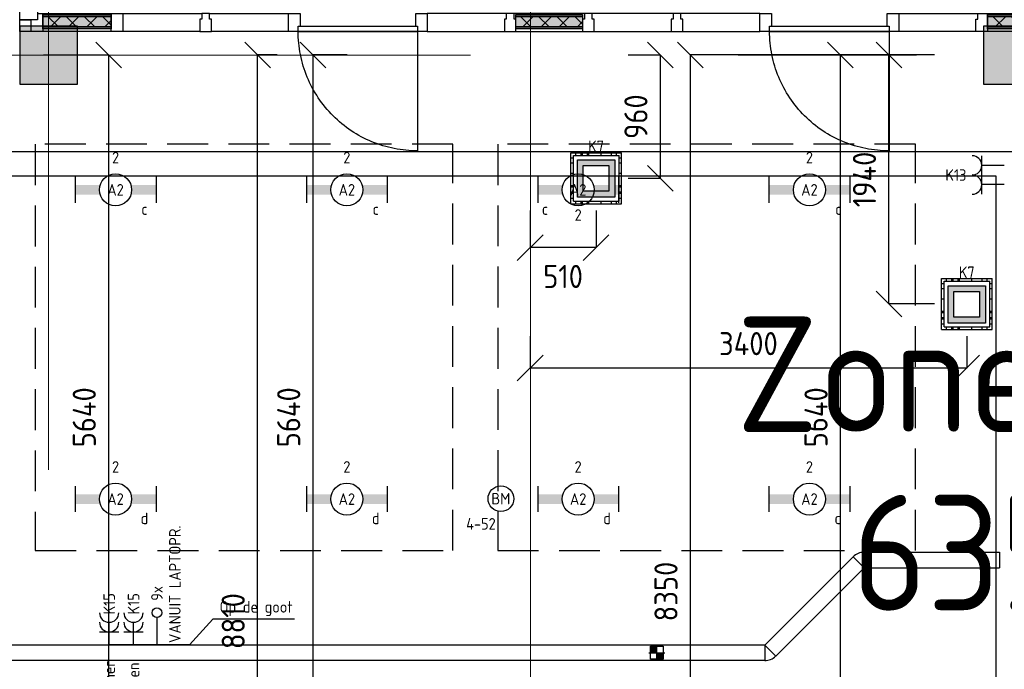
# Model space of a CAD drawing. Header units: millimetres. Extents: x -38032 to 104346, y -31182 to 78566.
# Tile 70 of 213: x 35385 to 43048, y 9521 to 14574. Entities that reach past the tile are written whole.
import ezdxf
from ezdxf.enums import TextEntityAlignment as Align

# ---------------------------------------------------------------- set-up
doc = ezdxf.new("R2010")
doc.units = ezdxf.units.MM
doc.header["$LTSCALE"] = 100
doc.set_wipeout_variables(frame=1)
doc.header["$PDMODE"] = 1
for name, pattern in [('HIDDEN', [9.525, 6.35, -3.175]), ('HIDDEN2', [4.7625, 3.175, -1.5875]), ('STYLE_11', [5, 3.888855, -0.416718, 0.277786, -0.416641])]:
    doc.linetypes.add(name, pattern=pattern)
for name, color, linetype in [('AL$1A---_ALGEMEEN', 8, 'Continuous'), ('AL------_MAATVOERING', 2, 'Continuous'), ('AL------_SPARING', 2, 'Continuous'), ('AM$1A---_ARCERING', 8, 'Continuous'), ('BOUWKUNDIG', 8, 'Continuous'), ('brandscheiding', 5, 'HIDDEN'), ('EB6511--_ATTRIB', 2, 'Continuous'), ('EL6131--_KG', 3, 'Continuous'), ('EL6132--', 3, 'Continuous'), ('EL6222--', 3, 'Continuous'), ('EL6311--', 3, 'Continuous'), ('EL6511--', 3, 'Continuous'), ('LICHT_TEXT018', 1, 'Continuous'), ('versterkte strook', 7, 'Continuous'), ('Vloerdoos', 3, 'Continuous'), ('Vloerdoos (OUD)', 3, 'Continuous')]:
    doc.layers.add(name, color=color, linetype=linetype)
doc.layers.add('stramien', color=1, linetype='Continuous', lineweight=9)
doc.layers.get('Vloerdoos').off()
doc.styles.add('BURO-018', font='iso.shx', dxfattribs={"height": 90})
doc.styles.get("Standard").update_dxf_attribs({"font": 'iso.shx'})
doc.dimstyles.new('STABICAD', dxfattribs={"dimscale": 100, "dimtxt": 1.8, "dimasz": 2, "dimexe": 0, "dimexo": 2.5, "dimgap": 1.5, "dimtad": 0, "dimdec": 0, "dimrnd": 10, "dimzin": 0, "dimdsep": 46, "dimtxsty": 'Standard', "dimblk1": 'OBLIQUE', "dimblk2": 'OBLIQUE', "dimsah": 1, "dimcen": -3, "dimadec": 0, "dimazin": 0, "dimtfac": 1, "dimtdec": 0, "dimtofl": 0, "dimtmove": 2, "dimatfit": 3, "dimfxl": 0, "dimtvp": 1.055556, "dimtolj": 1, "dimtzin": 0, "dimarcsym": 0})
pattern_1 = [(135, (0, 0), (70.7107, 70.7107), []), (45, (299.34, -299.34), (70.7107, -70.7107), [])]

# ---------------------------------------------------------------- blocks, each defined once
blk = doc.blocks.new('_Oblique')
at = {"color": 0, "linetype": 'ByBlock', "lineweight": -2}
blk.add_line((-0.5, -0.5), (0.5, 0.5), dxfattribs=at)
blk = doc.blocks.new('*D86')
at = {"layer": 'AL------_MAATVOERING', "color": 0, "lineweight": -2}
for p, q in [((39357.6, 13090.7), (39357.6, 12801.7)), ((39870, 13090.7), (39870, 12801.7)), ((39870, 12801.7), (39357.6, 12801.7))]:
    blk.add_line(p, q, dxfattribs=at)
at = {"layer": 'Defpoints', "color": 0}
for p in [(39357.6, 13340.7), (39870, 13340.7), (39357.6, 12801.7)]:
    blk.add_point(p, dxfattribs=at)
at = {"layer": 'AL------_MAATVOERING', "color": 0, "lineweight": -2, "xscale": 200, "yscale": 200, "zscale": 200, "rotation": 180}
blk.add_blockref('_Oblique', (39357.6, 12801.7), dxfattribs=at)
at = {"layer": 'AL------_MAATVOERING', "color": 0, "lineweight": -2, "xscale": 200, "yscale": 200, "zscale": 200}
blk.add_blockref('_Oblique', (39870, 12801.7), dxfattribs=at)
at = {"layer": 'AL------_MAATVOERING', "color": 0, "insert": (39613.8, 12576.9), "char_height": 180, "attachment_point": 5}
blk.add_mtext('\\A1;510', dxfattribs=at)
blk = doc.blocks.new('*D87')
at = {"layer": 'AL------_MAATVOERING', "color": 0, "lineweight": -2}
for p, q in [((40120, 14300), (40370.8, 14300)), ((40370.8, 13340.7), (40370.8, 14300)), ((40120, 13340.7), (40370.8, 13340.7))]:
    blk.add_line(p, q, dxfattribs=at)
at = {"layer": 'Defpoints', "color": 0}
for p in [(39870, 14300), (40370.8, 14300), (39870, 13340.7)]:
    blk.add_point(p, dxfattribs=at)
at = {"layer": 'AL------_MAATVOERING', "color": 0, "lineweight": -2, "xscale": 200, "yscale": 200, "zscale": 200}
for p, rotation in [((40370.8, 14300), 90), ((40370.8, 13340.7), 270)]:
    blk.add_blockref('_Oblique', p, dxfattribs=dict(at, rotation=rotation))
at = {"layer": 'AL------_MAATVOERING', "color": 0, "insert": (40180.8, 13820.3), "char_height": 180, "attachment_point": 5, "rotation": 90}
blk.add_mtext('\\A1;960', dxfattribs=at)
blk = doc.blocks.new('*D89')
at = {"layer": 'AL------_MAATVOERING', "color": 0, "lineweight": -2}
for p, q in [((39357.6, 12113.4), (39357.6, 11864.5)), ((42754.6, 12113.4), (42754.6, 11864.5)), ((42754.6, 11864.5), (39357.6, 11864.5))]:
    blk.add_line(p, q, dxfattribs=at)
at = {"layer": 'Defpoints', "color": 0}
for p in [(39357.6, 12363.4), (42754.6, 12363.4), (39357.6, 11864.5)]:
    blk.add_point(p, dxfattribs=at)
at = {"layer": 'AL------_MAATVOERING', "color": 0, "lineweight": -2, "xscale": 200, "yscale": 200, "zscale": 200, "rotation": 180}
blk.add_blockref('_Oblique', (39357.6, 11864.5), dxfattribs=at)
at = {"layer": 'AL------_MAATVOERING', "color": 0, "lineweight": -2, "xscale": 200, "yscale": 200, "zscale": 200}
blk.add_blockref('_Oblique', (42754.6, 11864.5), dxfattribs=at)
at = {"layer": 'AL------_MAATVOERING', "color": 0, "insert": (41056.1, 12054.5), "char_height": 180, "attachment_point": 5}
blk.add_mtext('\\A1;3400', dxfattribs=at)
blk = doc.blocks.new('*D93')
at = {"layer": 'AL------_MAATVOERING', "color": 0, "lineweight": -2}
for p, q in [((42504.6, 14300), (42149.2, 14300)), ((42149.2, 12363.4), (42149.2, 14300)), ((42504.6, 12363.4), (42149.2, 12363.4))]:
    blk.add_line(p, q, dxfattribs=at)
at = {"layer": 'Defpoints', "color": 0}
for p in [(42149.2, 14300), (42754.6, 14300), (42754.6, 12363.4)]:
    blk.add_point(p, dxfattribs=at)
at = {"layer": 'AL------_MAATVOERING', "color": 0, "lineweight": -2, "xscale": 200, "yscale": 200, "zscale": 200}
for p, rotation in [((42149.2, 14300), 90), ((42149.2, 12363.4), 270)]:
    blk.add_blockref('_Oblique', p, dxfattribs=dict(at, rotation=rotation))
at = {"layer": 'AL------_MAATVOERING', "color": 0, "insert": (41959.2, 13331.7), "char_height": 180, "attachment_point": 5, "rotation": 90}
blk.add_mtext('\\A1;1940', dxfattribs=at)
blk = doc.blocks.new('*D94')
at = {"layer": 'AL------_MAATVOERING', "color": 0, "lineweight": -2}
for p, q in [((42504.6, 14300), (41772.3, 14300)), ((41772.3, 8663.4), (41772.3, 14300)), ((42504.6, 8663.4), (41772.3, 8663.4))]:
    blk.add_line(p, q, dxfattribs=at)
at = {"layer": 'Defpoints', "color": 0}
for p in [(41772.3, 14300), (42754.6, 14300), (42754.6, 8663.4)]:
    blk.add_point(p, dxfattribs=at)
at = {"layer": 'AL------_MAATVOERING', "color": 0, "lineweight": -2, "xscale": 200, "yscale": 200, "zscale": 200}
for p, rotation in [((41772.3, 14300), 90), ((41772.3, 8663.4), 270)]:
    blk.add_blockref('_Oblique', p, dxfattribs=dict(at, rotation=rotation))
at = {"layer": 'AL------_MAATVOERING', "color": 0, "insert": (41582.3, 11481.7), "char_height": 180, "attachment_point": 5, "rotation": 90}
blk.add_mtext('\\A1;5640', dxfattribs=at)
blk = doc.blocks.new('*D98')
at = {"layer": 'AL------_MAATVOERING', "color": 0, "lineweight": -2}
for p, q in [((37934.6, 14300), (37668.6, 14300)), ((37668.6, 8663.4), (37668.6, 14300)), ((37934.6, 8663.4), (37668.6, 8663.4))]:
    blk.add_line(p, q, dxfattribs=at)
at = {"layer": 'Defpoints', "color": 0}
for p in [(37668.6, 14300), (38184.6, 14300), (38184.6, 8663.4)]:
    blk.add_point(p, dxfattribs=at)
at = {"layer": 'AL------_MAATVOERING', "color": 0, "lineweight": -2, "xscale": 200, "yscale": 200, "zscale": 200}
for p, rotation in [((37668.6, 14300), 90), ((37668.6, 8663.4), 270)]:
    blk.add_blockref('_Oblique', p, dxfattribs=dict(at, rotation=rotation))
at = {"layer": 'AL------_MAATVOERING', "color": 0, "insert": (37478.6, 11481.7), "char_height": 180, "attachment_point": 5, "rotation": 90}
blk.add_mtext('\\A1;5640', dxfattribs=at)
blk = doc.blocks.new('*D99')
at = {"layer": 'AL------_MAATVOERING', "color": 0, "lineweight": -2}
for p, q in [((35570, 14300), (36077.7, 14300)), ((36077.7, 8663.4), (36077.7, 14300)), ((35570, 8663.4), (36077.7, 8663.4))]:
    blk.add_line(p, q, dxfattribs=at)
at = {"layer": 'Defpoints', "color": 0}
for p in [(35320, 14300), (36077.7, 14300), (35320, 8663.4)]:
    blk.add_point(p, dxfattribs=at)
at = {"layer": 'AL------_MAATVOERING', "color": 0, "lineweight": -2, "xscale": 200, "yscale": 200, "zscale": 200}
for p, rotation in [((36077.7, 14300), 90), ((36077.7, 8663.4), 270)]:
    blk.add_blockref('_Oblique', p, dxfattribs=dict(at, rotation=rotation))
at = {"layer": 'AL------_MAATVOERING', "color": 0, "insert": (35887.7, 11481.7), "char_height": 180, "attachment_point": 5, "rotation": 90}
blk.add_mtext('\\A1;5640', dxfattribs=at)
blk = doc.blocks.new('*D102')
at = {"layer": 'AL------_MAATVOERING', "color": 0, "lineweight": -2}
for p, q in [((42260, 14300), (40604.6, 14300)), ((40604.6, 5952.2), (40604.6, 14300)), ((42260, 5952.2), (40604.6, 5952.2))]:
    blk.add_line(p, q, dxfattribs=at)
at = {"layer": 'Defpoints', "color": 0}
for p in [(40604.6, 14300), (42510, 14300), (42510, 5952.2)]:
    blk.add_point(p, dxfattribs=at)
at = {"layer": 'AL------_MAATVOERING', "color": 0, "lineweight": -2, "xscale": 200, "yscale": 200, "zscale": 200}
for p, rotation in [((40604.6, 14300), 90), ((40604.6, 5952.2), 270)]:
    blk.add_blockref('_Oblique', p, dxfattribs=dict(at, rotation=rotation))
at = {"layer": 'AL------_MAATVOERING', "color": 0, "insert": (40414.6, 10126.1), "char_height": 180, "attachment_point": 5, "rotation": 90}
blk.add_mtext('\\A1;8350', dxfattribs=at)
blk = doc.blocks.new('VLOERDOOS')
at = {"layer": 'Vloerdoos (OUD)'}
for p, q in [((0, 395), (395, 395)), ((0, 395), (0, 0)), ((40, 375), (40, 395)), ((80, 375), (80, 395)), ((90, 375), (90, 395)), ((130, 375), (130, 395)), ((140, 375), (140, 395)), ((235, 375), (235, 395)), ((315, 375), (315, 395)), ((355, 375), (355, 395)), ((395, 395), (395, 0)), ((0, 355), (20, 355)), ((0, 315), (20, 315)), ((20, 375), (20, 20)), ((20, 375), (375, 375)), ((375, 375), (375, 20)), ((375, 355), (395, 355)), ((375, 315), (395, 315)), ((0, 305), (20, 305)), ((0, 265), (20, 265)), ((0, 255), (20, 255)), ((375, 305), (395, 305)), ((375, 265), (395, 265)), ((375, 255), (395, 255)), ((0, 160), (20, 160)), ((375, 160), (395, 160)), ((0, 80), (20, 80)), ((375, 80), (395, 80)), ((0, 40), (20, 40)), ((0, 0), (395, 0)), ((20, 20), (375, 20)), ((40, 0), (40, 20)), ((80, 0), (80, 20)), ((90, 0), (90, 20)), ((130, 0), (130, 20)), ((140, 0), (140, 20)), ((235, 0), (235, 20)), ((315, 0), (315, 20)), ((355, 0), (355, 20)), ((375, 40), (395, 40))]:
    blk.add_line(p, q, dxfattribs=at)
blk = doc.blocks.new('*D186')
at = {"layer": 'AL------_MAATVOERING', "color": 0, "lineweight": -2}
for p, q in [((37390, 14300), (37236.8, 14300)), ((37236.8, 5492.2), (37236.8, 14300)), ((37390, 5492.2), (37236.8, 5492.2))]:
    blk.add_line(p, q, dxfattribs=at)
at = {"layer": 'Defpoints', "color": 0}
for p in [(37236.8, 14300), (37640, 14300), (37640, 5492.2)]:
    blk.add_point(p, dxfattribs=at)
at = {"layer": 'AL------_MAATVOERING', "color": 0, "lineweight": -2, "xscale": 200, "yscale": 200, "zscale": 200}
for p, rotation in [((37236.8, 14300), 90), ((37236.8, 5492.2), 270)]:
    blk.add_blockref('_Oblique', p, dxfattribs=dict(at, rotation=rotation))
at = {"layer": 'AL------_MAATVOERING', "color": 0, "insert": (37046.8, 9896.1), "char_height": 180, "attachment_point": 5, "rotation": 90}
blk.add_mtext('\\A1;8810', dxfattribs=at)
blk = doc.blocks.new('E00414')
at = {"color": 0, "linetype": 'Continuous'}
for p, q in [((-2.9, -2.9), (-2.9, 2.9)), ((-2.9, 2.9), (2.9, 2.9)), ((-2, 2), (2, 2)), ((-2, -2), (-2, 2)), ((2, 2), (2, -2)), ((2.9, 2.9), (2.9, -2.9)), ((2.9, -2.9), (-2.9, -2.9)), ((2, -2), (-2, -2))]:
    blk.add_line(p, q, dxfattribs=at)
at = {"color": 0}
for points in [[(-2.9, 2.9), (2.9, 2.9), (-2, 2), (2, 2)], [(-2, -2), (-2.9, -2.9), (-2, 2), (-2.9, 2.9)], [(2, 2), (2.9, 2.9), (2, -2), (2.9, -2.9)], [(2, -2), (2.9, -2.9), (-2, -2), (-2.9, -2.9)]]:
    blk.add_solid(points, dxfattribs=at)
at = {"color": 0, "linetype": 'Continuous', "style": 'BURO-018'}
for tag, p in [('E_GKAST', (0, 8)), ('E_GROEP', (0, 5)), ('E_SGROEP', (4.5, 5))]:
    blk.add_attdef(tag, text='', height=1.8, dxfattribs=at).set_placement(p, align=Align.MIDDLE)
at = {"color": 0, "linetype": 'Continuous', "style": 'BURO-018', "flags": 1}
for tag, p in [('E_VERMCODE', (13, 5)), ('E_MATCODE', (0, 0))]:
    blk.add_attdef(tag, text='', height=1.8, dxfattribs=at).set_placement(p, align=Align.MIDDLE)
blk = doc.blocks.new('E00126')
at = {"color": 0, "linetype": 'Continuous'}
for p, q in [((-3, 4.5), (3, 4.5)), ((-1.5, 1), (-1.5, 4.5)), ((1.5, 1), (1.5, 4.5))]:
    blk.add_line(p, q, dxfattribs=at)
for centre in [(-1.5, 6), (1.5, 6)]:
    blk.add_arc(centre, 1.5, 180, 0, dxfattribs=at)
at = {"color": 0, "linetype": 'Continuous', "style": 'BURO-018'}
for tag, p in [('E_GKAST', (0, 11.5)), ('E_GROEP', (0, 8.5)), ('E_SGROEP', (4.5, 8.5))]:
    blk.add_attdef(tag, text='', height=1.8, dxfattribs=at).set_placement(p, align=Align.MIDDLE)
at = {"color": 0, "linetype": 'Continuous', "style": 'BURO-018', "flags": 1}
for tag, p in [('E_VERMCODE', (13, 8.5)), ('E_MATCODE', (0, 0))]:
    blk.add_attdef(tag, text='', height=1.8, dxfattribs=at).set_placement(p, align=Align.MIDDLE)
blk = doc.blocks.new('1115B6630')
at = {"color": 0}
for p, q in [((-6.3, 2), (-6.3, -2)), ((6.3, 2), (6.3, -2))]:
    blk.add_line(p, q, dxfattribs=at)
at = {"color": 0, "linetype": 'Continuous'}
blk.add_circle((0, 0), 2.5, dxfattribs=at)
at = {"color": 0}
for points in [[(-2.5, 0.75), (-6.3, 0.75), (-2.5, -0.75), (-6.3, -0.75)], [(2.5, 0.75), (6.3, 0.75), (2.5, -0.75), (6.3, -0.75)]]:
    blk.add_solid(points, dxfattribs=at)
at = {"color": 0, "linetype": 'Continuous', "style": 'BURO-018'}
for tag, p in [('E_GKAST', (0, 8)), ('E_GROEP', (0, 5)), ('E_SGROEP', (4.5, 5)), ('E_ARMCODE', (0, 0)), ('E_SLET', (4.5, -3))]:
    blk.add_attdef(tag, text='', height=1.8, dxfattribs=at).set_placement(p, align=Align.MIDDLE)
blk = doc.blocks.new('E-GK-GTC-783C')
at = {"color": 0, "linetype": 'Continuous'}
for p, q in [((-0.5, 60), (0.5, 60)), ((-0.5, -60), (0.5, -60))]:
    blk.add_line(p, q, dxfattribs=at)
blk = doc.blocks.new('Sparing 100x100')
at = {"color": 1, "linetype": 'Continuous'}
for p, q in [((-2.5, 0), (2.5, 0)), ((0, -2.5), (0, 2.5))]:
    blk.add_line(p, q, dxfattribs=at)
at = {"color": 0, "linetype": 'Continuous'}
for p, q in [((-2, 2), (2, 2)), ((-2, -2), (-2, 2)), ((2, 2), (2, -2)), ((2, -2), (-2, -2))]:
    blk.add_line(p, q, dxfattribs=at)
for points in [[(-2, 2), (0, 2), (-2, 0), (0, 0)], [(0, 0), (2, 0), (0, -2), (2, -2)]]:
    blk.add_solid(points, dxfattribs=at)
at = {"color": 0, "linetype": 'Continuous', "style": 'BURO-018'}
blk.add_attdef('AL_POSNR', text='', height=1.8, dxfattribs=at).set_placement((0, 3), align=Align.CENTER)
at = {"color": 0, "linetype": 'Continuous', "style": 'BURO-018', "flags": 1}
blk.add_attdef('AL_OMS', (0, 0), '', height=1.8, dxfattribs=at)
blk = doc.blocks.new('E-GK-HKV--1-782D')
at = {"color": 0, "linetype": 'Continuous'}
for q in [(-24.9, 60), (60, 24.9)]:
    blk.add_line((-24.9, -60), q, dxfattribs=at)
blk.add_arc((-24.9, -60), 120, 45, 90, dxfattribs=at)
blk = doc.blocks.new('E-GK-HKV-1-782D')
at = {"color": 0, "linetype": 'Continuous'}
for q in [(-24.9, -60), (60, -24.9)]:
    blk.add_line((-24.9, 60), q, dxfattribs=at)
blk.add_arc((-24.9, 60), 120, 270, 315, dxfattribs=at)
blk = doc.blocks.new('E-GK-END-78')
at = {"color": 0, "linetype": 'Continuous'}
blk.add_line((0, 60), (0, -60), dxfattribs=at)
blk = doc.blocks.new('E00123')
at = {"color": 0, "linetype": 'Continuous'}
blk.add_circle((0, 0), 2, dxfattribs=at)
at = {"color": 0, "linetype": 'Continuous', "style": 'BURO-018'}
for tag, p in [('E_TEXT1', (0, 4.5)), ('E_TEXT2', (0, 0))]:
    blk.add_attdef(tag, text='', height=1.8, dxfattribs=at).set_placement(p, align=Align.MIDDLE)
at = {"color": 0, "linetype": 'Continuous', "style": 'BURO-018', "flags": 1}
blk.add_attdef('E_MATCODE', (0, 0), '', height=1.8, dxfattribs=at)
blk = doc.blocks.new('111304A')
at = {"color": 0, "linetype": 'Continuous'}
for p, q in [((0, 1), (0, 4.5)), ((-1.5, 3), (1.5, 3))]:
    blk.add_line(p, q, dxfattribs=at)
for centre in [(0, 6), (0, 4.5)]:
    blk.add_arc(centre, 1.5, 180, 0, dxfattribs=at)
at = {"color": 0, "linetype": 'Continuous', "style": 'BURO-018'}
for tag, p in [('E_GKAST', (0, 11.5)), ('E_GROEP', (0, 8.5)), ('E_SGROEP', (4.5, 8.5))]:
    blk.add_attdef(tag, text='', height=1.8, dxfattribs=at).set_placement(p, align=Align.MIDDLE)
at = {"color": 0, "linetype": 'Continuous', "style": 'BURO-018', "flags": 1}
for tag, p in [('E_VERMCODE', (13, 8.5)), ('E_MATCODE', (0, 0))]:
    blk.add_attdef(tag, text='', height=1.8, dxfattribs=at).set_placement(p, align=Align.MIDDLE)
blk = doc.blocks.new('E00128')
at = {"color": 0, "linetype": 'Continuous'}
blk.add_line((0, 5.25), (0, 1), dxfattribs=at)
blk.add_circle((0, 6), 0.75, dxfattribs=at)
at = {"color": 7, "style": 'BURO-018'}
blk.add_attdef('E_TEXT1', text='', height=1.8, dxfattribs=at).set_placement((0, 9), align=Align.MIDDLE)
at = {"color": 0, "linetype": 'Continuous', "style": 'BURO-018', "flags": 1}
blk.add_attdef('E_MATCODE', text='', height=1.8, dxfattribs=at).set_placement((0, 0), align=Align.MIDDLE)
blk = doc.blocks.new('32x 90x139')
at = {"color": 0}
blk.add_wipeout([(0, 45), (-94, 45), (-94, 30), (-139, 30), (-139, -30), (-94, -30), (-94, -45), (0, -45)], dxfattribs=at).dxf.layer = 'AL$1A---_ALGEMEEN'
at = {"layer": 'AL$1A---_ALGEMEEN', "color": 0}
blk.add_lwpolyline([(0, 45), (-94, 45), (-94, 30), (-139, 30), (-139, -30), (-94, -30), (-94, -45), (0, -45)], close=True, dxfattribs=at)
blk = doc.blocks.new('Group-43')
at = {"layer": 'AM$1A---_ARCERING', "linetype": 'Continuous', "lineweight": 0}
for points in [[(3856.02, -8), (4375.02, -8), (4375.02, -23), (3856.02, -23)], [(3856.02, -23), (4375.02, -23), (4375.02, -104), (3856.02, -104)], [(3856.02, -104), (4375.02, -104), (4375.02, -119), (3856.02, -119)]]:
    blk.add_hatch(color=256, dxfattribs=at).paths.add_polyline_path(points)
at = {"layer": 'AM$1A---_ARCERING', "linetype": 'Continuous', "lineweight": 5}
h = blk.add_hatch(dxfattribs=at)
h.set_pattern_fill('ISOLATIE', color=256, style=0, pattern_type=2)
h.set_pattern_definition(pattern_1)
h.paths.add_polyline_path([(3856.02, -23), (4375.02, -23), (4375.02, -104), (3856.02, -104)])
at = {"layer": 'AL$1A---_ALGEMEEN', "color": 0}
for points in [[(3856.02, -8), (4375.02, -8), (4375.02, -23), (3856.02, -23)], [(3856.02, -23), (4375.02, -23), (4375.02, -104), (3856.02, -104)], [(3856.02, -104), (4375.02, -104), (4375.02, -119), (3856.02, -119)]]:
    blk.add_lwpolyline(points, close=True, dxfattribs=at)
blk = doc.blocks.new('Group-44')
at = {"layer": 'AM$1A---_ARCERING', "linetype": 'Continuous', "lineweight": 0}
for points in [[(7525.02, -8), (8044.02, -8), (8044.02, -23), (7525.02, -23)], [(7525.02, -23), (8044.02, -23), (8044.02, -104), (7525.02, -104)], [(7525.02, -104), (8044.02, -104), (8044.02, -119), (7525.02, -119)]]:
    blk.add_hatch(color=256, dxfattribs=at).paths.add_polyline_path(points)
at = {"layer": 'AM$1A---_ARCERING', "linetype": 'Continuous', "lineweight": 5}
h = blk.add_hatch(dxfattribs=at)
h.set_pattern_fill('ISOLATIE', color=256, style=0, pattern_type=2)
h.set_pattern_definition(pattern_1)
h.paths.add_polyline_path([(7525.02, -23), (8044.02, -23), (8044.02, -104), (7525.02, -104)])
at = {"layer": 'AL$1A---_ALGEMEEN', "color": 0}
for points in [[(7525.02, -8), (8044.02, -8), (8044.02, -23), (7525.02, -23)], [(7525.02, -23), (8044.02, -23), (8044.02, -104), (7525.02, -104)], [(7525.02, -104), (8044.02, -104), (8044.02, -119), (7525.02, -119)]]:
    blk.add_lwpolyline(points, close=True, dxfattribs=at)
blk = doc.blocks.new('Group-46')
at = {"layer": 'AM$1A---_ARCERING', "linetype": 'Continuous', "lineweight": 0}
for points in [[(174.02, -8), (706.02, -8), (706.02, -23), (174.02, -23)], [(174.02, -23), (706.02, -23), (706.02, -104), (174.02, -104)], [(174.02, -104), (706.02, -104), (706.02, -119), (174.02, -119)]]:
    blk.add_hatch(color=256, dxfattribs=at).paths.add_polyline_path(points)
at = {"layer": 'AM$1A---_ARCERING', "linetype": 'Continuous', "lineweight": 5}
h = blk.add_hatch(dxfattribs=at)
h.set_pattern_fill('ISOLATIE', color=256, style=0, pattern_type=2)
h.set_pattern_definition(pattern_1)
h.paths.add_polyline_path([(174.02, -23), (706.02, -23), (706.02, -104), (174.02, -104)])
at = {"layer": 'AL$1A---_ALGEMEEN', "color": 0}
for points in [[(174.02, -8), (706.02, -8), (706.02, -23), (174.02, -23)], [(174.02, -23), (706.02, -23), (706.02, -104), (174.02, -104)], [(174.02, -104), (706.02, -104), (706.02, -119), (174.02, -119)]]:
    blk.add_lwpolyline(points, close=True, dxfattribs=at)
blk = doc.blocks.new('32x_hout-mk 823-p')
at = {"layer": 'AL$1A---_ALGEMEEN', "color": 0}
for points in [[(84, 0), (2086, 0), (2086, -139), (84, -139)], [(5755, 0), (3166, 0), (3166, -139), (5755, -139)], [(6835, 0), (9424, 0), (9424, -139), (6835, -139)]]:
    blk.add_lwpolyline(points, close=True, dxfattribs=at)
at = {"layer": 'AL$1A---_ALGEMEEN', "color": 0, "rotation": 270}
for p in [(1441, -139), (3811, -139), (4420, -139), (5110, -139)]:
    blk.add_blockref('32x 90x139', p, dxfattribs=at)
at = {"color": 0}
for points in [[(84, 0), (174, 0), (174, -139), (84, -139)], [(706, 0), (796, 0), (796, -139), (706, -139)], [(2086, 0), (2176, 0), (2176, -139), (2086, -139)], [(3076, 0), (3166, 0), (3166, -139), (3076, -139)], [(5755, 0), (5845, 0), (5845, -139), (5755, -139)], [(6745, 0), (6835, 0), (6835, -139), (6745, -139)], [(7435, -45), (7450, -45), (7450, 0), (7525, 0), (7525, -139), (7435, -139)]]:
    blk.add_wipeout(points, dxfattribs=at).dxf.layer = 'AL$1A---_ALGEMEEN'
at = {"layer": 'AL$1A---_ALGEMEEN', "color": 0}
for points in [[(84, 0), (174, 0), (174, -139), (84, -139)], [(706, 0), (796, 0), (796, -139), (706, -139)], [(2086, 0), (2176, 0), (2176, -139), (2086, -139)], [(3076, 0), (3166, 0), (3166, -139), (3076, -139)], [(5755, 0), (5845, 0), (5845, -139), (5755, -139)], [(6745, 0), (6835, 0), (6835, -139), (6745, -139)], [(7435, -45), (7450, -45), (7450, 0), (7525, 0), (7525, -139), (7435, -139)], [(3068.2, -1068.7), (3045.4, -1067.9), (3022.6, -1066.5), (2999.9, -1064.5), (2977.2, -1062), (2954.6, -1058.9), (2932, -1055.3), (2909.6, -1051.1), (2887.3, -1046.4), (2865, -1041.1), (2843, -1035.3), (2821.1, -1029), (2799.3, -1022.1), (2777.7, -1014.6), (2756.3, -1006.7), (2735.1, -998.2), (2714.1, -989.2), (2693.4, -979.7), (2672.9, -969.7), (2652.6, -959.2), (2632.6, -948.2), (2612.9, -936.7), (2593.5, -924.7), (2574.3, -912.3), (2555.5, -899.4), (2537, -886), (2518.9, -872.2), (2501, -857.9), (2483.6, -843.2), (2466.5, -828.1), (2449.7, -812.5), (2433.4, -796.6), (2417.5, -780.3), (2401.9, -763.5), (2386.8, -746.5), (2372.1, -729), (2357.9, -711.2), (2344, -693), (2330.7, -674.5), (2317.8, -655.7), (2305.3, -636.5), (2293.3, -617.1), (2281.8, -597.4), (2270.8, -577.4), (2260.3, -557.1), (2250.3, -536.6), (2240.8, -515.9), (2231.8, -494.9), (2223.3, -473.7), (2215.4, -452.3), (2208, -430.7), (2201.1, -409), (2194.7, -387), (2188.9, -365), (2183.6, -342.8), (2178.9, -320.4), (2174.7, -298), (2171.1, -275.5), (2168, -252.8), (2165.5, -230.2), (2163.5, -207.4), (2162.1, -184.6), (2161.3, -161.8), (2161, -139), (3091, -139), (3091, -1069)], [(6737.2, -1068.7), (6714.4, -1067.9), (6691.6, -1066.5), (6668.9, -1064.5), (6646.2, -1062), (6623.6, -1058.9), (6601, -1055.3), (6578.6, -1051.1), (6556.3, -1046.4), (6534, -1041.1), (6512, -1035.3), (6490.1, -1029), (6468.3, -1022.1), (6446.7, -1014.6), (6425.3, -1006.7), (6404.1, -998.2), (6383.1, -989.2), (6362.4, -979.7), (6341.9, -969.7), (6321.6, -959.2), (6301.6, -948.2), (6281.9, -936.7), (6262.5, -924.7), (6243.3, -912.3), (6224.5, -899.4), (6206, -886), (6187.9, -872.2), (6170, -857.9), (6152.6, -843.2), (6135.5, -828.1), (6118.7, -812.5), (6102.4, -796.6), (6086.5, -780.3), (6070.9, -763.5), (6055.8, -746.5), (6041.1, -729), (6026.9, -711.2), (6013, -693), (5999.7, -674.5), (5986.8, -655.7), (5974.3, -636.5), (5962.3, -617.1), (5950.8, -597.4), (5939.8, -577.4), (5929.3, -557.1), (5919.3, -536.6), (5909.8, -515.9), (5900.8, -494.9), (5892.3, -473.7), (5884.4, -452.3), (5877, -430.7), (5870.1, -409), (5863.7, -387), (5857.9, -365), (5852.6, -342.8), (5847.9, -320.4), (5843.7, -298), (5840.1, -275.5), (5837, -252.8), (5834.5, -230.2), (5832.5, -207.4), (5831.1, -184.6), (5830.3, -161.8), (5830, -139), (6760, -139), (6760, -1069)]]:
    blk.add_lwpolyline(points, close=True, dxfattribs=at)
for name in ['Group-46', 'Group-43', 'Group-44']:
    blk.add_blockref(name, (0, 0), dxfattribs=at)
at = {"color": 0}
for points in [[(2161, -99), (3091, -99), (3091, -139), (2161, -139)], [(5830, -99), (6760, -99), (6760, -139), (5830, -139)]]:
    blk.add_wipeout(points, dxfattribs=at).dxf.layer = 'AL$1A---_ALGEMEEN'
at = {"layer": 'AL$1A---_ALGEMEEN', "color": 0}
for points in [[(2161, -99), (3091, -99), (3091, -139), (2161, -139)], [(5830, -99), (6760, -99), (6760, -139), (5830, -139)]]:
    blk.add_lwpolyline(points, close=True, dxfattribs=at)
blk = doc.blocks.new('32x_hout-mk 822-p')
at = {"layer": 'AL$1A---_ALGEMEEN', "color": 0}
blk.add_lwpolyline([(0, 8691), (139, 8691), (139, 50), (0, 50)], close=True, dxfattribs=at)
at = {"color": 0}
blk.add_wipeout([(0, 140), (139, 140), (139, 50), (0, 50)], dxfattribs=at).dxf.layer = 'AL$1A---_ALGEMEEN'
at = {"layer": 'AL$1A---_ALGEMEEN', "color": 0}
blk.add_lwpolyline([(0, 140), (139, 140), (139, 50), (0, 50)], close=True, dxfattribs=at)
blk = doc.blocks.new('200254 W 212 3 04-12-2007')
at = {"layer": 'AL$1A---_ALGEMEEN'}
for points in [[(-813, -10412.6), (-723, -10412.6), (-723, -10502.6), (-813, -10502.6)], [(6787, -19430.1), (6787, -11630.1), (-8563, -11630.1), (-8563, -20630.1), (-3213, -20630.1), (-3213, -20030.1), (2187, -20030.1), (2187, -19430.1)]]:
    blk.add_lwpolyline(points, close=True, dxfattribs=at)
blk.add_blockref('32x_hout-mk 823-p', (-807.1, -10363.6), dxfattribs=at)
at = {"layer": 'AM$1A---_ARCERING', "linetype": 'Continuous', "lineweight": 0}
for points in [[(-813, -10912.6), (-363, -10912.6), (-363, -10462.6), (-813, -10462.6)], [(6687, -10912.6), (7137, -10912.6), (7137, -10462.6), (6687, -10462.6)]]:
    blk.add_hatch(color=256, dxfattribs=at).paths.add_polyline_path(points)
at = {"layer": 'AL$1A---_ALGEMEEN'}
for points in [[(-813, -10912.6), (-363, -10912.6), (-363, -10462.6), (-813, -10462.6)], [(6687, -10912.6), (7137, -10912.6), (7137, -10462.6), (6687, -10462.6)]]:
    blk.add_lwpolyline(points, close=True, dxfattribs=at)
at = {"layer": 'stramien', "linetype": 'STYLE_11', "ltscale": 50}
for p, q in [((3161, -41013.6), (3161, 36216.4)), ((-589, -38914.6), (-589, 22365.4)), ((-41750, -10687.6), (65524.3, -10687.6))]:
    blk.add_line(p, q, dxfattribs=at)
at = {"layer": 'AL$1A---_ALGEMEEN'}
blk.add_blockref('32x_hout-mk 822-p', (-813, -10462.6), dxfattribs=at)

msp = doc.modelspace()

# ---------------------------------------------------------------- block references
at = {"layer": 'BOUWKUNDIG'}
msp.add_blockref('200254 W 212 3 04-12-2007', (36198, 24986.5), dxfattribs=at)

# ---------------------------------------------------------------- next in the draw order: linework, layer by layer
at = {"layer": 'EL6311--', "color": 1}
msp.add_lwpolyline([(37524.9, 9910.6), (36889, 9910.6), (36707.2, 9711.7), (36081, 9711.7)], dxfattribs=at)
at = {"layer": 'LICHT_TEXT018', "linetype": 'HIDDEN2'}
for points in [[(35506, 10445.4), (38756, 10445.4), (38756, 13605), (35506, 13605)], [(39106, 10445.4), (42356, 10445.4), (42356, 13605.9), (39106, 13605.9)]]:
    msp.add_lwpolyline(points, close=True, dxfattribs=at)
at = {"layer": 'versterkte strook'}
msp.add_line((-4775.7, 13550), (104346.1, 13550), dxfattribs=at)

# ---------------------------------------------------------------- next in the draw order: block references
at = {"layer": 'AL------_SPARING', "xscale": 25, "yscale": 25, "zscale": 25}
msp.add_blockref('Sparing 100x100', (40343.7, 9650.7), dxfattribs=at)
at = {"layer": 'EL6131--_KG', "rotation": 44.99999999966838}
msp.add_blockref('E-GK-HKV--1-782D', (41930.8, 10371.5), dxfattribs=at)
at = {"layer": 'EL6131--_KG', "xscale": 1053.719615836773}
msp.add_blockref('E-GK-GTC-783C', (42482.5, 10371.5), dxfattribs=at)
at = {"layer": 'EL6131--_KG'}
for name, p in [('E-GK-END-78', (43009.4, 10371.5)), ('E-GK-HKV-1-782D', (41208.2, 9648.9))]:
    msp.add_blockref(name, p, dxfattribs=at)
for p, xscale, rotation in [((41569.5, 10010.2), 972.2326551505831, 224.9999999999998), ((36582, 9648.9), 9202.650444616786, 180)]:
    msp.add_blockref('E-GK-GTC-783C', p, dxfattribs=dict(at, xscale=xscale, rotation=rotation))
at = {"layer": 'EL6132--'}
ref = msp.add_blockref('E00128', (36452.9, 9661.7), dxfattribs=dict(at, xscale=50, yscale=50, zscale=50))
ref.add_attrib('E_TEXT1', '9x', dxfattribs={"layer": '0', "color": 1, "height": 90, "rotation": 90, "style": 'BURO-018'}).set_placement((36452.9, 10111.7), align=Align.MIDDLE)
at = {"layer": 'EL6222--'}
ref = msp.add_blockref('E00414', (39870.6, 13339.7), dxfattribs=dict(at, xscale=50, yscale=50, zscale=50))
ref.add_attrib('E_GROEP', 'K7', dxfattribs={"layer": '0', "color": 1, "linetype": 'Continuous', "height": 90, "style": 'BURO-018'}).set_placement((39870.6, 13589.7), align=Align.MIDDLE)
ref = msp.add_blockref('E00126', (43097.5, 13366.5), dxfattribs=dict(at, xscale=50, yscale=50, zscale=50, rotation=90))
ref.add_attrib('E_GROEP', 'K13', dxfattribs={"layer": '0', "color": 1, "linetype": 'Continuous', "height": 90, "style": 'BURO-018'}).set_placement((42670.9, 13366.5), align=Align.MIDDLE)
ref = msp.add_blockref('E00414', (42755.2, 12360), dxfattribs=dict(at, xscale=50, yscale=50, zscale=50))
ref.add_attrib('E_GROEP', 'K7', dxfattribs={"layer": '0', "color": 1, "linetype": 'Continuous', "height": 90, "style": 'BURO-018'}).set_placement((42755.2, 12610), align=Align.MIDDLE)
ref = msp.add_blockref('111304A', (36081, 9661.7), dxfattribs=dict(at, xscale=50, yscale=50, zscale=50))
ref.add_attrib('E_GROEP', 'K15', dxfattribs={"layer": '0', "color": 1, "linetype": 'Continuous', "height": 90, "rotation": 90, "style": 'BURO-018'}).set_placement((36081.5, 10030.9), align=Align.MIDDLE)
ref.add_attrib('E_VERMCODE', 'beamer', dxfattribs={"layer": '0', "color": 1, "linetype": 'Continuous', "height": 90, "rotation": 90, "style": 'BURO-018'}).set_placement((36081.5, 9411.2), align=Align.MIDDLE)
ref = msp.add_blockref('111304A', (36270.7, 9661.7), dxfattribs=dict(at, xscale=50, yscale=50, zscale=50))
ref.add_attrib('E_GROEP', 'K15', dxfattribs={"layer": '0', "color": 1, "linetype": 'Continuous', "height": 90, "rotation": 90, "style": 'BURO-018'}).set_placement((36271.2, 10030.9), align=Align.MIDDLE)
ref.add_attrib('E_VERMCODE', 'screen', dxfattribs={"layer": '0', "color": 1, "linetype": 'Continuous', "height": 90, "rotation": 90, "style": 'BURO-018'}).set_placement((36271.2, 9410.7), align=Align.MIDDLE)
at = {"layer": 'EL6311--'}
ref = msp.add_blockref('1115B6630', (36131, 13251.1), dxfattribs=dict(at, xscale=50, yscale=50, zscale=50))
ref.add_attrib('E_ARMCODE', 'A2', dxfattribs={"layer": '0', "color": 1, "linetype": 'Continuous', "height": 90, "style": 'BURO-018'}).set_placement((36131, 13251.1), align=Align.MIDDLE)
ref.add_attrib('E_SLET', 'c', dxfattribs={"layer": '0', "color": 1, "linetype": 'Continuous', "height": 90, "style": 'BURO-018'}).set_placement((36356, 13101.1), align=Align.MIDDLE)
ref.add_attrib('E_GROEP', '2', dxfattribs={"layer": '0', "color": 1, "linetype": 'Continuous', "height": 90, "style": 'BURO-018'}).set_placement((36131, 13501.1), align=Align.MIDDLE)
ref = msp.add_blockref('1115B6630', (37931, 13251.1), dxfattribs=dict(at, xscale=50, yscale=50, zscale=50))
ref.add_attrib('E_ARMCODE', 'A2', dxfattribs={"layer": '0', "color": 1, "linetype": 'Continuous', "height": 90, "style": 'BURO-018'}).set_placement((37931, 13251.1), align=Align.MIDDLE)
ref.add_attrib('E_SLET', 'c', dxfattribs={"layer": '0', "color": 1, "linetype": 'Continuous', "height": 90, "style": 'BURO-018'}).set_placement((38156, 13101.1), align=Align.MIDDLE)
ref.add_attrib('E_GROEP', '2', dxfattribs={"layer": '0', "color": 1, "linetype": 'Continuous', "height": 90, "style": 'BURO-018'}).set_placement((37931, 13501.1), align=Align.MIDDLE)
ref = msp.add_blockref('1115B6630', (41531, 13251.1), dxfattribs=dict(at, xscale=50, yscale=50, zscale=50))
ref.add_attrib('E_ARMCODE', 'A2', dxfattribs={"layer": '0', "color": 1, "linetype": 'Continuous', "height": 90, "style": 'BURO-018'}).set_placement((41531, 13251.1), align=Align.MIDDLE)
ref.add_attrib('E_SLET', 'c', dxfattribs={"layer": '0', "color": 1, "linetype": 'Continuous', "height": 90, "style": 'BURO-018'}).set_placement((41756, 13101.1), align=Align.MIDDLE)
ref.add_attrib('E_GROEP', '2', dxfattribs={"layer": '0', "color": 1, "linetype": 'Continuous', "height": 90, "style": 'BURO-018'}).set_placement((41531, 13501.1), align=Align.MIDDLE)
ref = msp.add_blockref('1115B6630', (39731, 13251.1), dxfattribs=dict(at, xscale=50, yscale=50, zscale=50))
ref.add_attrib('E_ARMCODE', 'A2', dxfattribs={"layer": '0', "color": 1, "linetype": 'Continuous', "height": 90, "style": 'BURO-018'}).set_placement((39731, 13251.1), align=Align.MIDDLE)
ref.add_attrib('E_SLET', 'c', dxfattribs={"layer": '0', "color": 1, "linetype": 'Continuous', "height": 90, "style": 'BURO-018'}).set_placement((39472.6, 13101.1), align=Align.MIDDLE)
ref.add_attrib('E_GROEP', '2', dxfattribs={"layer": '0', "color": 1, "linetype": 'Continuous', "height": 90, "style": 'BURO-018'}).set_placement((39731, 13054.9), align=Align.MIDDLE)
ref = msp.add_blockref('1115B6630', (36131, 10845.4), dxfattribs=dict(at, xscale=50, yscale=50, zscale=50))
ref.add_attrib('E_ARMCODE', 'A2', dxfattribs={"layer": '0', "color": 1, "linetype": 'Continuous', "height": 90, "style": 'BURO-018'}).set_placement((36131, 10845.4), align=Align.MIDDLE)
ref.add_attrib('E_SLET', 'd', dxfattribs={"layer": '0', "color": 1, "linetype": 'Continuous', "height": 90, "style": 'BURO-018'}).set_placement((36356, 10695.4), align=Align.MIDDLE)
ref.add_attrib('E_GROEP', '2', dxfattribs={"layer": '0', "color": 1, "linetype": 'Continuous', "height": 90, "style": 'BURO-018'}).set_placement((36131, 11095.4), align=Align.MIDDLE)
ref = msp.add_blockref('1115B6630', (37931, 10845.4), dxfattribs=dict(at, xscale=50, yscale=50, zscale=50))
ref.add_attrib('E_ARMCODE', 'A2', dxfattribs={"layer": '0', "color": 1, "linetype": 'Continuous', "height": 90, "style": 'BURO-018'}).set_placement((37931, 10845.4), align=Align.MIDDLE)
ref.add_attrib('E_SLET', 'd', dxfattribs={"layer": '0', "color": 1, "linetype": 'Continuous', "height": 90, "style": 'BURO-018'}).set_placement((38156, 10695.4), align=Align.MIDDLE)
ref.add_attrib('E_GROEP', '2', dxfattribs={"layer": '0', "color": 1, "linetype": 'Continuous', "height": 90, "style": 'BURO-018'}).set_placement((37931, 11095.4), align=Align.MIDDLE)
ref = msp.add_blockref('1115B6630', (39731, 10845.4), dxfattribs=dict(at, xscale=50, yscale=50, zscale=50))
ref.add_attrib('E_ARMCODE', 'A2', dxfattribs={"layer": '0', "color": 1, "linetype": 'Continuous', "height": 90, "style": 'BURO-018'}).set_placement((39731, 10845.4), align=Align.MIDDLE)
ref.add_attrib('E_SLET', 'd', dxfattribs={"layer": '0', "color": 1, "linetype": 'Continuous', "height": 90, "style": 'BURO-018'}).set_placement((39956, 10695.4), align=Align.MIDDLE)
ref.add_attrib('E_GROEP', '2', dxfattribs={"layer": '0', "color": 1, "linetype": 'Continuous', "height": 90, "style": 'BURO-018'}).set_placement((39731, 11095.4), align=Align.MIDDLE)
ref = msp.add_blockref('1115B6630', (41531, 10845.4), dxfattribs=dict(at, xscale=50, yscale=50, zscale=50))
ref.add_attrib('E_ARMCODE', 'A2', dxfattribs={"layer": '0', "color": 1, "linetype": 'Continuous', "height": 90, "style": 'BURO-018'}).set_placement((41531, 10845.4), align=Align.MIDDLE)
ref.add_attrib('E_SLET', 'd', dxfattribs={"layer": '0', "color": 1, "linetype": 'Continuous', "height": 90, "style": 'BURO-018'}).set_placement((41756, 10695.4), align=Align.MIDDLE)
ref.add_attrib('E_GROEP', '2', dxfattribs={"layer": '0', "color": 1, "linetype": 'Continuous', "height": 90, "style": 'BURO-018'}).set_placement((41531, 11095.4), align=Align.MIDDLE)
at = {"layer": 'EL6511--'}
ref = msp.add_blockref('E00123', (39129.6, 10848.3), dxfattribs=dict(at, xscale=50, yscale=50, zscale=50))
ref.add_attrib('E_TEXT2', 'BM', dxfattribs={"layer": 'EB6511--_ATTRIB', "color": 1, "linetype": 'Continuous', "height": 90, "style": 'BURO-018'}).set_placement((39129.6, 10848.3), align=Align.MIDDLE)
ref.add_attrib('E_TEXT1', '4-52', dxfattribs={"layer": 'EB6511--_ATTRIB', "color": 1, "linetype": 'Continuous', "height": 90, "style": 'BURO-018'}).set_placement((38974.6, 10653), align=Align.MIDDLE)
at = {"layer": 'Vloerdoos', "rotation": 90}
for p in [(40069.3, 13142.8), (42953.9, 12165.5)]:
    msp.add_blockref('VLOERDOOS', p, dxfattribs=at)

# ---------------------------------------------------------------- next in the draw order: texts
at = {"layer": 'brandscheiding', "style": 'BURO-018'}
for s, p in [('Zone 15', (40962.8, 11366.3)), ('635m', (41861, 9978))]:
    msp.add_text(s, height=900, dxfattribs=at).set_placement(p)
at = {"layer": 'EL6132--', "color": 1}
msp.add_text('VANUIT LAPTOPR.', height=90, rotation=90, dxfattribs=at).set_placement((36637.6, 9726))
at = {"layer": 'EL6222--', "color": 1}
msp.add_text('Op de goot', height=90, dxfattribs=at).set_placement((36940.4, 9962.1))

# ---------------------------------------------------------------- next in the draw order: dimensions: what is measured, and where the dimension line sits
at = {"layer": 'AL------_MAATVOERING'}
for base, p1, p2, picture, middle in [((36077.7, 14300), (35320, 8663.4), (35320, 14300), '*D99', (35887.7, 11481.7)), ((37236.8, 14300), (37640, 5492.2), (37640, 14300), '*D186', (37046.8, 9896.1)), ((37668.6, 14300), (38184.6, 8663.4), (38184.6, 14300), '*D98', (37478.6, 11481.7)), ((40370.8, 14300), (39870, 13340.7), (39870, 14300), '*D87', (40180.8, 13820.3)), ((40604.6, 14300), (42510, 5952.2), (42510, 14300), '*D102', (40414.6, 10126.1)), ((41772.3, 14300), (42754.6, 8663.4), (42754.6, 14300), '*D94', (41582.3, 11481.7)), ((42149.2, 14300), (42754.6, 12363.4), (42754.6, 14300), '*D93', (41959.2, 13331.7))]:
    dim = msp.add_linear_dim(base=base, p1=p1, p2=p2, angle=90, dimstyle='STABICAD', dxfattribs=at)
    dim.commit()
    dim.dimension.update_dxf_attribs({"geometry": picture, "text_midpoint": middle})
dim = msp.add_linear_dim(base=(39357.6, 12801.7), p1=(39870, 13340.7), p2=(39357.6, 13340.7), dimstyle='STABICAD', dxfattribs=at)
dim.commit()
dim.dimension.update_dxf_attribs({"geometry": '*D86', "text_midpoint": (39613.8, 12576.9), "dimtype": 160})
dim = msp.add_linear_dim(base=(39357.6, 11864.5), p1=(42754.6, 12363.4), p2=(39357.6, 12363.4), dimstyle='STABICAD', dxfattribs=at)
dim.commit()
dim.dimension.update_dxf_attribs({"geometry": '*D89', "text_midpoint": (41056.1, 12054.5)})

doc.saveas('drawing.dxf')
